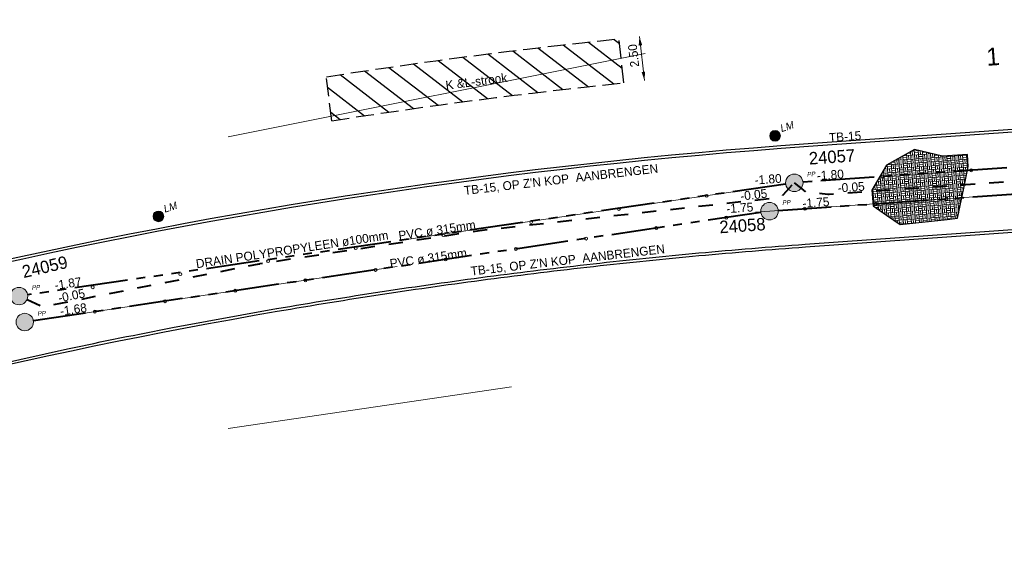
# Model space of a CAD drawing. Header units: metres. Extents: x 73592 to 73968, y 444899 to 445120.
# Tile 15 of 20: x 73808 to 73863, y 444973 to 445002. Entities that reach past the tile are written whole.
import ezdxf
from ezdxf.enums import TextEntityAlignment as Align

# ---------------------------------------------------------------- set-up
doc = ezdxf.new("R2010")
doc.units = ezdxf.units.M
doc.header["$MEASUREMENT"] = 0
for name, pattern in [('DGN Style 3', [1.4, 1, -0.4]), ('DRAIN streng', [1.6, 0.8, -0.8]), ('DWA streng', [5.5, 3, -0.5, 0.5, -0.5, 0.5, -0.5]), ('VRWA streng', [7.5, 3, -0.5, 0.5, -0.5, 0.5, -0.5, 0.5, -0.5, 0.5, -0.5])]:
    doc.linetypes.add(name, pattern=pattern)
for name, color, linetype, lineweight in [('ALG werkgrens', 7, 'Continuous', 0), ('DWARS doorsnede tekst A A', 7, 'Continuous', 40), ('NUTS aanbr maatvoering', 7, 'Continuous', 13), ('NUTS aanbr MEUBILAIR', 1, 'Continuous', 13), ('NUTS aanbr tekst', 7, 'Continuous', 13), ('NUTS aanbr trace', 7, 'DGN Style 3', 30), ('RIO aanbr ALG inlaat', 7, 'Continuous', 13), ('RIO aanbr DRAIN streng', 5, 'DRAIN streng', 40), ('RIO aanbr DWA BOB en stroomrichting', 30, 'Continuous', 13), ('RIO aanbr DWA putnummer', 30, 'Continuous', 30), ('RIO aanbr DWA putten', 30, 'Continuous', 13), ('RIO aanbr DWA streng', 30, 'DWA streng', 40), ('RIO aanbr DWA strenggegevens', 30, 'Continuous', 13), ('RIO aanbr VRWA BOB en stroomrichting', 4, 'Continuous', 13), ('RIO aanbr VRWA putnummer', 4, 'Continuous', 30), ('RIO aanbr VRWA putten en uitstroombakken', 4, 'Continuous', 13), ('RIO aanbr VRWA streng', 4, 'VRWA streng', 40), ('RIO aanbr VRWA strenggegevens', 4, 'Continuous', 13), ('VERH aanbr arcering', 252, 'Continuous', 0), ('VERH aanbr tekst kantopsluiting', 5, 'Continuous', 13), ('VERH aanbr trottoirband', 2, 'Continuous', 30)]:
    doc.layers.add(name, color=color, linetype=linetype, lineweight=lineweight)
doc.layers.add('VERH aanbr arcering lijnen', color=3, linetype='Continuous', lineweight=30, plot=False)
doc.styles.add('dwars tekst letters A A bij doorsnedelijn 5 mm', font='INTL_ISO.shx', dxfattribs={"height": 0.005})
doc.styles.add('nuts tekst K+L trace bij arcering', font='INTL_ISO.shx', dxfattribs={"height": 0.0025})
doc.styles.add('rio BOB 2 mm', font='INTL_ISO.shx', dxfattribs={"height": 0.0025})
doc.styles.add('rio putnummer 3.5 mm', font='INTL_ISO.shx', dxfattribs={"height": 0.0035})
doc.styles.add('rio tekst strenggegevens 2 mm', font='INTL_ISO.shx', dxfattribs={"height": 0.0025})
doc.styles.add('Style-ENGINEERING I 0.20944', font='ENGINEERING.shx', dxfattribs={"oblique": 12})
doc.styles.add('Style-INTL_ISO', font='INTL_ISO.shx')
doc.styles.add('verh kantopsluiting 2 mm', font='INTL_ISO.shx', dxfattribs={"height": 0.0025})
doc.dimstyles.new('maatvoering', dxfattribs={"dimscale": 200, "dimtxt": 0.0025, "dimasz": 0.0025, "dimexe": 0.00125, "dimexo": 0.00125, "dimgap": 0.001, "dimtad": 1, "dimjust": 1, "dimzin": 3, "dimdsep": 46, "dimtxsty": 'Style-INTL_ISO', "dimcen": 0.09, "dimse1": 1, "dimse2": 1, "dimclrd": 7, "dimclre": 7, "dimclrt": 256, "dimadec": 4, "dimazin": 3, "dimtfac": 1, "dimtmove": 1, "dimatfit": 3, "dimfxl": 0, "dimfrac": 2, "dimtzin": 3, "dimlwd": 0, "dimlwe": 0, "dimarcsym": 0})

# ---------------------------------------------------------------- blocks, each defined once
blk = doc.blocks.new('POLYESTERPUT')
at = {"layer": 'RIO aanbr DWA putten'}
blk.add_hatch(color=256, dxfattribs=at).paths.add_polyline_path([(-0.493, 0.001, 1), (0.493, -0.001, 1)])
blk.add_circle((0, 0), 0.493, dxfattribs=at)
at = {"layer": 'RIO aanbr DWA putten', "style": 'Style-ENGINEERING I 0.20944', "oblique": 12, "width": 0.88}
blk.add_text('PP', height=0.25, rotation=359.8963, dxfattribs=at).set_placement((0.737, 0.298))
blk = doc.blocks.new('POLYESTERPUT_1')
at = {"layer": 'RIO aanbr VRWA putten en uitstroombakken'}
blk.add_hatch(color=256, dxfattribs=at).paths.add_polyline_path([(-0.493, 0.001, 1), (0.493, -0.001, 1)])
blk.add_circle((0, 0), 0.493, dxfattribs=at)
at = {"layer": 'RIO aanbr VRWA putten en uitstroombakken', "style": 'Style-ENGINEERING I 0.20944', "oblique": 12, "width": 0.88}
blk.add_text('PP', height=0.25, rotation=359.8963, dxfattribs=at).set_placement((0.737, 0.298))
blk = doc.blocks.new('*D24')
at = {"layer": 'Defpoints'}
for p in [(73841.578, 445000.997), (73842.733, 445001.126), (73842.858, 445000.01), (73841.857, 444998.512)]:
    blk.add_point(p, dxfattribs=at)
at = {"layer": 'NUTS aanbr maatvoering', "color": 7, "linetype": 'Continuous', "lineweight": 0}
blk.add_line((73843.012, 444998.642), (73842.733, 445001.126), dxfattribs=at)
at = {"layer": 'NUTS aanbr maatvoering', "lineweight": 0, "extrusion": (0, 0, -1)}
blk.add_solid([(-73842.689, 445000.618), (-73842.733, 445001.126), (-73842.888, 445000.641)], dxfattribs=at)
at = {"layer": 'NUTS aanbr maatvoering', "lineweight": 0}
blk.add_solid([(73843.056, 444999.15), (73843.012, 444998.642), (73842.857, 444999.128)], dxfattribs=at)
at = {"layer": 'NUTS aanbr maatvoering', "linetype": 'Continuous', "style": 'Style-INTL_ISO'}
blk.add_text('2.50', height=0.5, rotation=96.42, dxfattribs=at).set_placement((73842.474, 444999.4), align=Align.MIDDLE_LEFT)
blk = doc.blocks.new('LICHTMAST AANBR')
at = {"layer": 'NUTS aanbr MEUBILAIR'}
blk.add_hatch(color=256, dxfattribs=at).paths.add_polyline_path([(-0.3, 0, 1), (0.3, 0, 1)])
blk.add_circle((0, 0), 0.3, dxfattribs=at)
at = {"layer": 'NUTS aanbr MEUBILAIR', "style": 'Style-ENGINEERING I 0.20944', "oblique": 12}
blk.add_text('LM', height=0.4125, rotation=359.8963, dxfattribs=at).set_placement((0.388, 0.081))
blk = doc.blocks.new('INLAAT')
at = {"color": 0, "linetype": 'ByBlock', "lineweight": -2}
blk.add_circle((0, 0), 0.0838, dxfattribs=at)

msp = doc.modelspace()

# ---------------------------------------------------------------- hatches: boundary and pattern name
at = {"layer": 'NUTS aanbr trace'}
h = msp.add_hatch(dxfattribs=at)
h.set_pattern_fill('_USER', color=256, style=0)
h.set_pattern_definition([(-37.614, (73838.7299, 444999.1615), (0.61034, 0.79214), [])])
h.paths.add_polyline_path([(73825.078, 444998.859), (73825.382, 444996.376, -0.01318), (73841.857, 444998.512), (73841.578, 445000.997, 0.013096)])
at = {"layer": 'VERH aanbr arcering'}
h = msp.add_hatch(dxfattribs=at)
h.set_pattern_fill('BLOKVR', color=256, style=0)
h.set_pattern_definition([(184.028, (73857.9694, 444988.791), (-1.4415, 1.25183), [1.3485, -0.0015]), (94.028, (73857.9694, 444988.791), (-1.25183, -1.4415), []), (184.028, (73857.9536, 444989.0155), (-1.4415, 1.25183), [1.3485, -0.0015]), (184.028, (73857.9378, 444989.2399), (-1.4415, 1.25183), [1.3485, -0.0015]), (184.028, (73857.922, 444989.4643), (-1.4415, 1.25183), [1.344, -0.006]), (184.028, (73857.9061, 444989.6888), (-1.4415, 1.25183), [1.3485, -0.0015]), (184.028, (73857.8903, 444989.9132), (-1.4415, 1.25183), [1.348, -0.002]), (94.028, (73857.7449, 444988.7752), (-1.25183, -1.4415), [1.346, -0.004]), (94.028, (73857.5205, 444988.7594), (-1.25183, -1.4415), []), (94.028, (73857.296, 444988.7436), (-1.25183, -1.4415), []), (94.028, (73857.0716, 444988.7278), (-1.25183, -1.4415), []), (94.028, (73856.8471, 444988.712), (-1.25183, -1.4415), []), (94.028, (73857.8571, 444988.7831), (-1.25183, -1.4415), [0.225, -1.125]), (184.028, (73857.737, 444988.887), (-1.4415, 1.25183), [0.2255, -1.1245]), (94.028, (73857.8255, 444989.232), (-1.25183, -1.4415), [0.225, -1.125]), (94.028, (73857.7944, 444989.6809), (-1.25183, -1.4415), [0.225, -1.125]), (94.028, (73857.4083, 444988.7515), (-1.25183, -1.4415), [0.225, -1.125]), (94.028, (73857.3766, 444989.2004), (-1.25183, -1.4415), [0.225, -1.125]), (94.028, (73857.345, 444989.6493), (-1.25183, -1.4415), [0.225, -1.125]), (94.028, (73856.9594, 444988.7199), (-1.25183, -1.4415), [0.225, -1.125]), (94.028, (73856.9278, 444989.1688), (-1.25183, -1.4415), [0.225, -1.125]), (94.028, (73856.8961, 444989.6177), (-1.25183, -1.4415), [0.225, -1.125]), (-170.7773, (73857.70544, 444989.33582), (-1.346665, -0.094835), [0.225, -14.68624]), (184.028, (73857.6738, 444989.7847), (-1.4415, 1.25183), [0.225, -1.125]), (184.028, (73857.2882, 444988.8553), (-1.4415, 1.25183), [0.2245, -1.1255]), (184.028, (73857.2566, 444989.3042), (-1.4415, 1.25183), [0.225, -1.125]), (184.028, (73857.225, 444989.7531), (-1.4415, 1.25183), [0.225, -1.125]), (184.028, (73856.8393, 444988.8232), (-1.4415, 1.25183), [0.225, -1.125]), (184.028, (73856.8077, 444989.2726), (-1.4415, 1.25183), [0.225, -1.125]), (184.028, (73856.776, 444989.7215), (-1.4415, 1.25183), [0.225, -1.125]), (94.028, (73857.6169, 444988.9913), (-1.25183, -1.4415), [0.2255, -1.1245]), (184.028, (73857.9457, 444989.1272), (-1.4415, 1.25183), [0.225, -1.125]), (184.028, (73857.9141, 444989.5761), (-1.4415, 1.25183), [0.225, -1.125]), (184.028, (73857.8825, 444990.025), (-1.4415, 1.25183), [0.225, -1.125]), (184.028, (73857.4968, 444989.0956), (-1.4415, 1.25183), [0.225, -1.125]), (184.028, (73857.4647, 444989.5444), (-1.4415, 1.25183), [0.2245, -1.1255]), (184.028, (73857.4336, 444989.9929), (-1.4415, 1.25183), [0.225, -1.125]), (184.028, (73857.0479, 444989.064), (-1.4415, 1.25183), [0.225, -1.125]), (184.028, (73857.0163, 444989.5128), (-1.4415, 1.25183), [0.2255, -1.1245]), (184.028, (73856.9847, 444989.9617), (-1.4415, 1.25183), [0.225, -1.125]), (94.028, (73857.5853, 444989.4406), (-1.25183, -1.4415), [0.2245, -1.1255]), (94.028, (73857.5537, 444989.8895), (-1.25183, -1.4415), [0.225, -1.125]), (94.028, (73857.168, 444988.9601), (-1.25183, -1.4415), [0.225, -1.125]), (94.028, (73857.1364, 444989.409), (-1.25183, -1.4415), [0.225, -1.125]), (94.028, (73857.1048, 444989.8579), (-1.25183, -1.4415), [0.225, -1.125]), (94.028, (73856.7191, 444988.9285), (-1.25183, -1.4415), [0.225, -1.125]), (94.028, (73856.6875, 444989.3774), (-1.25183, -1.4415), [0.225, -1.125]), (94.028, (73856.6559, 444989.8263), (-1.25183, -1.4415), [0.225, -1.125])])
h.paths.add_polyline_path([(73859.83, 444994.384), (73858.251, 444994.758), (73856.664, 444993.87), (73855.843, 444992.454), (73855.904, 444991.585), (73856.669, 444991.057), (73857.433, 444990.529), (73860.081, 444990.812), (73860.672, 444990.875), (73861.024, 444992.576), (73861.277, 444993.799), (73861.229, 444994.483)])

# ---------------------------------------------------------------- linework, layer by layer
at = {"layer": 'ALG werkgrens', "ltscale": 0.2}
for p, q in [((73843.049, 445000.178), (73819.534, 444995.475)), ((73819.534, 444979.014), (73835.524, 444981.366))]:
    msp.add_line(p, q, dxfattribs=at)
at = {"layer": 'NUTS aanbr trace'}
for p, q in [((73841.857, 444998.512), (73841.578, 445000.997)), ((73825.382, 444996.376), (73825.078, 444998.859))]:
    msp.add_line(p, q, dxfattribs=at)
at = {"layer": 'NUTS aanbr trace', "extrusion": (0, 0, -1)}
for radius, start, end in [(317.666, 81.11886, 84.12006), (315.166, 81.10387, 84.12435)]:
    msp.add_arc((-73874.121, 444685.002), radius, start, end, dxfattribs=at)
at = {"layer": 'RIO aanbr DRAIN streng', "flags": 128}
for points in [[(73851.464, 444992.878), (73851.986, 444992.459, 0.144892), (73852.249, 444992.351), (73853.354, 444992.239, 0.042813), (73853.44, 444992.238), (73900.297, 444995.536, 0.17787), (73900.612, 444995.678), (73901.34, 444996.39)], [(73808.211, 444986.287), (73809.087, 444985.885), (73821.296, 444988.313, -0.011662), (73821.319, 444988.317), (73833.846, 444990.206, -0.009963), (73833.866, 444990.209), (73850.542, 444992.047, 0.183265), (73850.857, 444992.209), (73851.464, 444992.878)]]:
    msp.add_lwpolyline(points, format="xyb", dxfattribs=at)
at = {"layer": 'RIO aanbr DWA BOB en stroomrichting', "linetype": 'Continuous'}
for p, q in [((73873.716, 444992.941), (73849.269, 444991.22)), ((73829.069, 444988.15), (73808.557, 444985.095))]:
    msp.add_line(p, q, dxfattribs=at)
at = {"layer": 'RIO aanbr DWA streng'}
for p, q in [((73850.561, 444991.311), (73899.454, 444994.754)), ((73849.582, 444991.204), (73808.557, 444985.095))]:
    msp.add_line(p, q, dxfattribs=at)
at = {"layer": 'RIO aanbr VRWA BOB en stroomrichting', "linetype": 'Continuous'}
msp.add_line((73829.605, 444989.683), (73850.976, 444992.807), dxfattribs=at)
at = {"layer": 'RIO aanbr VRWA streng'}
for p, q in [((73900.849, 444996.356), (73851.955, 444992.913)), ((73850.976, 444992.807), (73808.234, 444986.559))]:
    msp.add_line(p, q, dxfattribs=at)
at = {"layer": 'VERH aanbr arcering lijnen', "flags": 128}
msp.add_lwpolyline([(73858.251, 444994.758), (73856.664, 444993.87), (73855.843, 444992.454), (73855.904, 444991.585), (73856.669, 444991.057), (73857.433, 444990.529), (73860.081, 444990.812), (73860.672, 444990.875), (73861.024, 444992.576), (73861.277, 444993.799), (73861.277, 444993.799), (73861.229, 444994.483), (73859.83, 444994.384)], close=True, dxfattribs=at)
at = {"layer": 'VERH aanbr trottoirband'}
for p, q in [((73852.254, 444995.089), (73951.486, 445002.077)), ((73852.265, 444994.939), (73951.496, 445001.928)), ((73852.081, 444989.412), (73959.604, 444996.984)), ((73852.091, 444989.263), (73959.614, 444996.835)), ((73816.404, 444984.711), (73822.267, 444985.779)), ((73804.658, 444982.214), (73810.475, 444983.51))]:
    msp.add_line(p, q, dxfattribs=at)
at = {"layer": 'VERH aanbr trottoirband', "extrusion": (0, 0, -1)}
for radius, start, end in [(311.576, 67.78963, 85.97193), (311.426, 67.78954, 85.97193), (305.926, 84.73592, 85.8643), (305.776, 84.73592, 85.8643), (305.926, 83.61747, 84.73592), (305.776, 83.61747, 84.73592), (305.926, 82.48908, 83.61747), (305.776, 82.48908, 83.61747), (305.926, 81.3681, 82.48908), (305.776, 81.3681, 82.48908), (305.926, 80.23972, 81.3681), (305.776, 80.23972, 81.3681), (305.776, 72.37342, 80.23972), (305.926, 77.99064, 79.11903)]:
    msp.add_arc((-73874.141, 444684.283), radius, start, end, dxfattribs=at)

# ---------------------------------------------------------------- block references
at = {"layer": 'NUTS aanbr MEUBILAIR', "rotation": 18.3846655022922}
for p in [(73850.381, 444995.526), (73815.606, 444990.983)]:
    msp.add_blockref('LICHTMAST AANBR', p, dxfattribs=at)
at = {"layer": 'RIO aanbr ALG inlaat', "lineweight": 13}
for p in [(73861.439, 444993.581), (73856.451, 444993.229), (73846.518, 444992.142), (73856.054, 444991.698), (73860.044, 444991.979), (73841.573, 444991.405), (73852.064, 444991.417), (73836.627, 444990.669), (73847.633, 444990.913), (73843.677, 444990.324), (73831.682, 444989.933), (73839.72, 444989.735), (73826.736, 444989.196), (73835.764, 444989.146), (73821.791, 444988.46), (73831.808, 444988.557), (73827.851, 444987.968), (73816.845, 444987.724), (73823.895, 444987.379), (73811.9, 444986.988), (73819.939, 444986.79), (73815.982, 444986.201), (73812.026, 444985.612)]:
    msp.add_blockref('INLAAT', p, dxfattribs=at)
at = {"layer": 'RIO aanbr DWA putten', "rotation": 4.028237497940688}
for p in [(73850.069, 444991.276), (73808.069, 444985.023)]:
    msp.add_blockref('POLYESTERPUT', p, dxfattribs=at)
at = {"layer": 'RIO aanbr VRWA putten en uitstroombakken', "rotation": 4.028237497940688}
for p in [(73851.464, 444992.878), (73807.747, 444986.488)]:
    msp.add_blockref('POLYESTERPUT_1', p, dxfattribs=at)

# ---------------------------------------------------------------- texts
at = {"layer": 'DWARS doorsnede tekst A A', "style": 'dwars tekst letters A A bij doorsnedelijn 5 mm'}
msp.add_text('1', height=1, rotation=4.0282, dxfattribs=at).set_placement((73862.332, 444999.472))
at = {"layer": 'NUTS aanbr tekst', "linetype": 'Continuous', "insert": (73831.836, 444998.117), "char_height": 0.5, "attachment_point": 7, "rotation": 7.3859, "line_spacing_factor": 0.84, "style": 'nuts tekst K+L trace bij arcering'}
msp.add_mtext('K &L-strook', dxfattribs=at)
at = {"layer": 'RIO aanbr DRAIN streng', "linetype": 'Continuous', "style": 'rio tekst strenggegevens 2 mm'}
msp.add_text('DRAIN POLYPROPYLEEN %%248100mm', height=0.5, rotation=8.5748, dxfattribs=at).set_placement((73817.763, 444988.055))
at = {"layer": 'RIO aanbr DRAIN streng', "char_height": 0.5, "attachment_point": 7, "line_spacing_factor": 0.84, "style": 'rio BOB 2 mm'}
for insert, rotation in [((73853.93, 444992.323), 4.0268), ((73848.448, 444991.867), 6.2915), ((73810.011, 444986.12), 11.2475)]:
    msp.add_mtext('\\W1.000000x;-0.05', dxfattribs=dict(at, insert=insert, rotation=rotation))
at = {"layer": 'RIO aanbr DWA BOB en stroomrichting', "char_height": 0.5, "attachment_point": 7, "line_spacing_factor": 0.84, "style": 'rio BOB 2 mm'}
for s, insert, rotation in [('-1.75', (73847.65, 444991.156), 4.0282), ('-1.75', (73851.941, 444991.458), 4.0282), ('-1.68', (73810.093, 444985.375), 8.4684)]:
    msp.add_mtext(s, dxfattribs=dict(at, insert=insert, rotation=rotation))
at = {"layer": 'RIO aanbr DWA putnummer', "linetype": 'Continuous', "style": 'rio putnummer 3.5 mm'}
msp.add_text('24058', height=0.7, rotation=4.0282, dxfattribs=at).set_placement((73847.267, 444990.028))
at = {"layer": 'RIO aanbr DWA strenggegevens', "linetype": 'Continuous', "insert": (73828.694, 444988.055), "char_height": 0.5, "attachment_point": 7, "rotation": 8.2268, "line_spacing_factor": 0.600006, "style": 'rio tekst strenggegevens 2 mm'}
msp.add_mtext('PVC ø 315mm^J', dxfattribs=at)
at = {"layer": 'RIO aanbr VRWA BOB en stroomrichting', "char_height": 0.5, "attachment_point": 7, "line_spacing_factor": 0.84, "style": 'rio BOB 2 mm'}
for s, insert, rotation in [('-1.80', (73849.245, 444992.772), 4.0282), ('-1.80', (73852.753, 444993.019), 4.0282), ('-1.87', (73809.789, 444986.837), 8.3162)]:
    msp.add_mtext(s, dxfattribs=dict(at, insert=insert, rotation=rotation))
at = {"layer": 'RIO aanbr VRWA putnummer', "linetype": 'Continuous', "style": 'rio putnummer 3.5 mm'}
for s, rotation, p in [('24057', 4.0282, (73852.315, 444993.902)), ('24059', 13.03, (73808.01, 444987.502))]:
    msp.add_text(s, height=0.7, rotation=rotation, dxfattribs=at).set_placement(p)
at = {"layer": 'RIO aanbr VRWA strenggegevens', "linetype": 'Continuous', "insert": (73829.186, 444989.638), "char_height": 0.5, "attachment_point": 7, "rotation": 8.2268, "line_spacing_factor": 0.84, "style": 'rio tekst strenggegevens 2 mm'}
msp.add_mtext('PVC ø 315mm', dxfattribs=at)
at = {"layer": 'VERH aanbr tekst kantopsluiting', "lineweight": 13, "style": 'verh kantopsluiting 2 mm'}
msp.add_text('TB-15', height=0.5, rotation=4.0282, dxfattribs=at).set_placement((73853.435, 444995.173))
at = {"layer": 'VERH aanbr tekst kantopsluiting', "lineweight": 13, "char_height": 0.5, "attachment_point": 7, "rotation": 6.6028, "line_spacing_factor": 0.722892, "style": 'verh kantopsluiting 2 mm'}
for insert in [(73832.879, 444992.096), (73833.257, 444987.552)]:
    msp.add_mtext("TB-15, OP Z'N KOP  AANBRENGEN^J", dxfattribs=dict(at, insert=insert))

# ---------------------------------------------------------------- dimensions: what is measured, and where the dimension line sits
at = {"layer": 'NUTS aanbr maatvoering', "color": 7, "linetype": 'Continuous', "lineweight": 0}
dim = msp.add_linear_dim(base=(73842.733, 445001.126), p1=(73841.857, 444998.512), p2=(73841.578, 445000.997), angle=96.42, dimstyle='maatvoering', dxfattribs=at)
dim.commit()
dim.dimension.update_dxf_attribs({"geometry": '*D24', "text_midpoint": (73842.858, 445000.01), "dimtype": 128})

doc.saveas('drawing.dxf')
